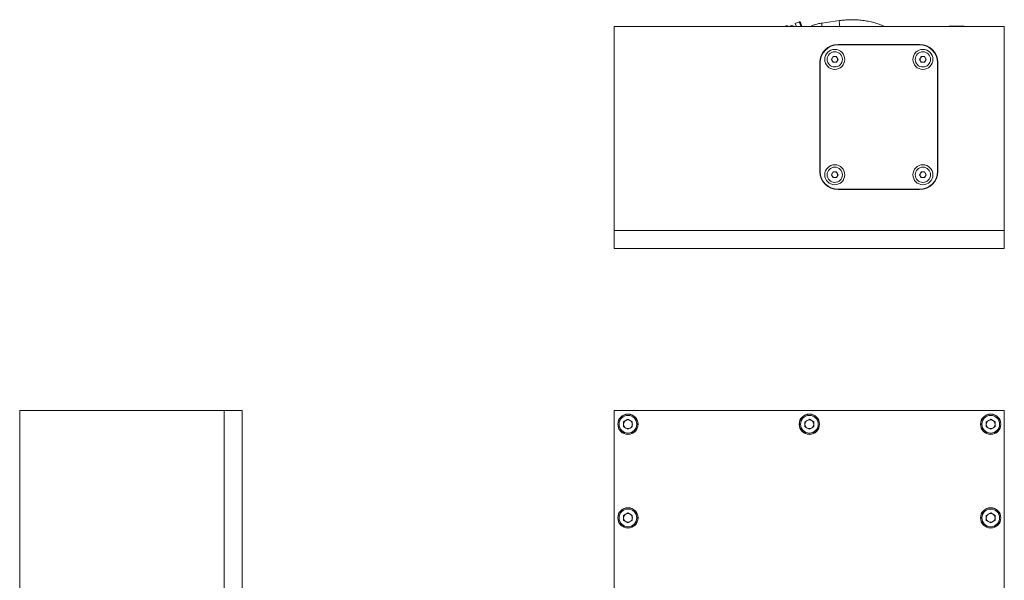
# Model space of a CAD drawing. Header units: inches. Extents: x 2.7 to 31.3, y 2.6 to 19.2.
# Tile 4 of 6: x 2.7 to 16.3, y 11.5 to 19.2. Entities that reach past the tile are written whole.
import ezdxf

# ---------------------------------------------------------------- set-up
doc = ezdxf.new("R2010")
doc.units = ezdxf.units.IN
doc.header["$MEASUREMENT"] = 0

msp = doc.modelspace()

# ---------------------------------------------------------------- linework, layer by layer
at = {"color": 7, "linetype": 'Continuous', "lineweight": 15}
for p, q in [((13.488, 19.145), (13.433, 19.123)), ((13.513, 19.084), (13.488, 19.145)), ((13.504, 19.139), (13.525, 19.084)), ((14.042, 19.164), (13.802, 19.13)), ((16.314, 19.084), (10.939, 19.084)), ((10.939, 16.271), (10.939, 19.084)), ((13.319, 19.097), (13.281, 19.084)), ((13.319, 19.097), (13.324, 19.084)), ((13.357, 19.086), (13.35, 19.084)), ((13.361, 19.084), (13.357, 19.086)), ((13.358, 19.084), (13.357, 19.086)), ((13.368, 19.091), (13.366, 19.084)), ((13.386, 19.098), (13.368, 19.091)), ((13.371, 19.084), (13.368, 19.091)), ((13.402, 19.092), (13.386, 19.098)), ((13.392, 19.084), (13.386, 19.098)), ((13.402, 19.092), (13.405, 19.084)), ((13.433, 19.123), (13.449, 19.084)), ((13.669, 19.094), (13.643, 19.084)), ((15.565, 19.086), (15.573, 19.086)), ((15.573, 19.086), (15.589, 19.084)), ((15.573, 19.086), (15.649, 19.086)), ((15.649, 19.086), (15.688, 19.084)), ((15.649, 19.086), (15.735, 19.086)), ((15.712, 19.084), (15.735, 19.086)), ((15.735, 19.086), (15.757, 19.084)), ((15.735, 19.086), (15.753, 19.086)), ((16.314, 16.271), (16.314, 19.084)), ((15.147, 18.834), (14.022, 18.834)), ((15.147, 18.829), (14.022, 18.829)), ((13.932, 18.629), (13.955, 18.668)), ((13.955, 18.589), (13.932, 18.629)), ((13.955, 18.668), (14, 18.668)), ((14, 18.668), (14.023, 18.629)), ((14.023, 18.629), (14, 18.589)), ((15.147, 18.629), (15.17, 18.668)), ((15.17, 18.589), (15.147, 18.629)), ((15.17, 18.668), (15.215, 18.668)), ((15.215, 18.668), (15.238, 18.629)), ((15.238, 18.629), (15.215, 18.589)), ((13.772, 18.584), (13.772, 17.084)), ((13.777, 18.584), (13.777, 17.084)), ((14, 18.589), (13.955, 18.589)), ((15.215, 18.589), (15.17, 18.589)), ((15.392, 17.084), (15.392, 18.584)), ((15.397, 17.084), (15.397, 18.584)), ((13.932, 17.039), (13.955, 17.078)), ((13.955, 16.999), (13.932, 17.039)), ((13.955, 17.078), (14, 17.078)), ((14, 16.999), (13.955, 16.999)), ((14, 17.078), (14.023, 17.039)), ((14.023, 17.039), (14, 16.999)), ((15.147, 17.039), (15.17, 17.078)), ((15.17, 16.999), (15.147, 17.039)), ((15.17, 17.078), (15.215, 17.078)), ((15.215, 16.999), (15.17, 16.999)), ((15.215, 17.078), (15.238, 17.039)), ((15.238, 17.039), (15.215, 16.999)), ((14.022, 16.839), (15.147, 16.839)), ((14.022, 16.834), (15.147, 16.834)), ((16.314, 16.271), (10.939, 16.271)), ((10.939, 16.021), (10.939, 16.271)), ((16.314, 16.021), (16.314, 16.271)), ((16.314, 16.021), (10.939, 16.021)), ((2.748, 13.789), (2.748, 9.539)), ((5.561, 13.789), (2.748, 13.789)), ((5.561, 13.789), (5.561, 9.539)), ((5.811, 13.789), (5.561, 13.789)), ((5.811, 13.789), (5.811, 9.539)), ((10.939, 13.789), (10.939, 9.539)), ((16.314, 13.789), (10.939, 13.789)), ((16.314, 9.539), (16.314, 13.789)), ((11.066, 13.635), (11.127, 13.67)), ((11.066, 13.635), (11.066, 13.566)), ((11.127, 13.67), (11.187, 13.635)), ((11.187, 13.566), (11.187, 13.635)), ((13.566, 13.635), (13.627, 13.67)), ((13.566, 13.635), (13.566, 13.566)), ((13.627, 13.67), (13.687, 13.635)), ((13.687, 13.566), (13.687, 13.635)), ((16.065, 13.635), (16.126, 13.67)), ((16.065, 13.635), (16.065, 13.566)), ((16.126, 13.67), (16.186, 13.635)), ((16.186, 13.566), (16.186, 13.635)), ((11.127, 13.531), (11.066, 13.566)), ((11.127, 13.531), (11.187, 13.566)), ((13.627, 13.531), (13.566, 13.566)), ((13.627, 13.531), (13.687, 13.566)), ((16.126, 13.531), (16.065, 13.566)), ((16.126, 13.531), (16.186, 13.566)), ((2.746, 12.984), (2.746, 13.04)), ((2.746, 13.04), (2.746, 13.04)), ((2.746, 12.984), (2.746, 12.979)), ((2.746, 12.891), (2.746, 12.984)), ((2.746, 12.891), (2.748, 12.922)), ((2.748, 12.86), (2.746, 12.891)), ((2.746, 12.852), (2.746, 12.891)), ((11.066, 12.345), (11.127, 12.38)), ((11.127, 12.38), (11.187, 12.345)), ((16.065, 12.345), (16.126, 12.38)), ((16.126, 12.38), (16.186, 12.345)), ((11.066, 12.345), (11.066, 12.276)), ((11.127, 12.241), (11.066, 12.276)), ((11.127, 12.241), (11.187, 12.276)), ((11.187, 12.276), (11.187, 12.345)), ((16.065, 12.345), (16.065, 12.276)), ((16.126, 12.241), (16.065, 12.276)), ((16.126, 12.241), (16.186, 12.276)), ((16.186, 12.276), (16.186, 12.345)), ((2.746, 11.711), (2.748, 11.732)), ((2.746, 11.711), (2.746, 11.725)), ((2.746, 11.629), (2.746, 11.711)), ((2.746, 11.629), (2.748, 11.668)), ((2.746, 11.548), (2.746, 11.629)), ((2.746, 11.548), (2.748, 11.567)), ((2.748, 11.53), (2.746, 11.548)), ((2.746, 11.537), (2.746, 11.548))]:
    msp.add_line(p, q, dxfattribs=at)
at = {"color": 7, "linetype": 'Continuous', "lineweight": 15, "flags": 128}
msp.add_lwpolyline([(13.673, 19.084), (13.67, 19.091), (13.669, 19.094), (13.669, 19.094)], dxfattribs=at)
at = {"color": 7, "linetype": 'Continuous', "lineweight": 15}
for centre, radius in [((13.977, 18.629), 0.138), ((13.977, 18.629), 0.105), ((15.192, 18.629), 0.138), ((15.192, 18.629), 0.105), ((13.977, 17.039), 0.138), ((13.977, 17.039), 0.105), ((15.192, 17.039), 0.138), ((15.192, 17.039), 0.105), ((11.127, 13.601), 0.14), ((11.127, 13.601), 0.138), ((11.127, 13.601), 0.122), ((13.627, 13.601), 0.14), ((13.627, 13.601), 0.138), ((13.627, 13.601), 0.122), ((16.126, 13.601), 0.14), ((16.126, 13.601), 0.138), ((16.126, 13.601), 0.122), ((11.127, 12.311), 0.14), ((11.127, 12.311), 0.138), ((11.127, 12.311), 0.122), ((16.126, 12.311), 0.14), ((16.126, 12.311), 0.138), ((16.126, 12.311), 0.122)]:
    msp.add_circle(centre, radius, dxfattribs=at)
for centre, radius, start, end in [((13.493, 19.134), 0.0118, 21.7028, 111.7028), ((14.265, 19.136), 0.225, 172.9396, 193.4772), ((13.896, 19.108), 0.096, 167.1401, 194.8063), ((15.565, 19.064), 0.022, 90, 114.7973), ((15.753, 19.064), 0.022, 65.2991, 90), ((14.022, 18.584), 0.25, 90, 180), ((14.022, 18.584), 0.245, 90, 180), ((15.147, 18.584), 0.25, 0, 90), ((15.147, 18.584), 0.245, 0, 90), ((13.977, 18.629), 0.0394, 150, 210), ((13.977, 18.629), 0.0394, 90, 150), ((13.977, 18.629), 0.0394, 210, 270), ((13.977, 18.629), 0.0394, 30, 90), ((13.977, 18.629), 0.0394, 270, 330), ((13.977, 18.629), 0.0394, 330, 30), ((15.192, 18.629), 0.0394, 150, 210), ((15.192, 18.629), 0.0394, 90, 150), ((15.192, 18.629), 0.0394, 210, 270), ((15.192, 18.629), 0.0394, 30, 90), ((15.192, 18.629), 0.0394, 270, 330), ((15.192, 18.629), 0.0394, 330, 30), ((14.022, 17.084), 0.25, 180, 270), ((14.022, 17.084), 0.245, 180, 270), ((13.977, 17.039), 0.0394, 150, 210), ((13.977, 17.039), 0.0394, 90, 150), ((13.977, 17.039), 0.0394, 210, 270), ((13.977, 17.039), 0.0394, 30, 90), ((13.977, 17.039), 0.0394, 270, 330), ((13.977, 17.039), 0.0394, 330, 30), ((15.147, 17.084), 0.245, 270, 0), ((15.147, 17.084), 0.25, 270, 0), ((15.192, 17.039), 0.0394, 150, 210), ((15.192, 17.039), 0.0394, 90, 150), ((15.192, 17.039), 0.0394, 210, 270), ((15.192, 17.039), 0.0394, 30, 90), ((15.192, 17.039), 0.0394, 270, 330), ((15.192, 17.039), 0.0394, 330, 30), ((11.127, 13.601), 0.0605, 120, 180), ((11.127, 13.601), 0.0605, 180, 240), ((11.127, 13.601), 0.0605, 60, 120), ((11.127, 13.601), 0.0605, 0, 60), ((11.127, 13.601), 0.0605, 300, 0), ((13.627, 13.601), 0.0605, 120, 180), ((13.627, 13.601), 0.0605, 180, 240), ((13.627, 13.601), 0.0605, 60, 120), ((13.627, 13.601), 0.0605, 0, 60), ((13.627, 13.601), 0.0605, 300, 0), ((16.126, 13.601), 0.0605, 120, 180), ((16.126, 13.601), 0.0605, 180, 240), ((16.126, 13.601), 0.0605, 60, 120), ((16.126, 13.601), 0.0605, 0, 60), ((16.126, 13.601), 0.0605, 300, 0), ((11.127, 13.601), 0.0605, 240, 300), ((13.627, 13.601), 0.0605, 240, 300), ((16.126, 13.601), 0.0605, 240, 300), ((11.127, 12.311), 0.0605, 120, 180), ((11.127, 12.311), 0.0605, 60, 120), ((11.127, 12.311), 0.0605, 0, 60), ((16.126, 12.311), 0.0605, 120, 180), ((16.126, 12.311), 0.0605, 60, 120), ((16.126, 12.311), 0.0605, 0, 60), ((11.127, 12.311), 0.0605, 180, 240), ((11.127, 12.311), 0.0605, 240, 300), ((11.127, 12.311), 0.0605, 300, 0), ((16.126, 12.311), 0.0605, 180, 240), ((16.126, 12.311), 0.0605, 240, 300), ((16.126, 12.311), 0.0605, 300, 0), ((2.768, 11.725), 0.022, 155.625, 180), ((2.768, 11.537), 0.022, 180, 205.3363)]:
    msp.add_arc(centre, radius, start, end, dxfattribs=at)
for points, knots in [([(14.664, 19.084), (14.651, 19.089), (14.614, 19.105), (14.552, 19.126), (14.477, 19.146), (14.4, 19.161), (14.323, 19.171), (14.245, 19.176), (14.167, 19.176), (14.1, 19.171), (14.058, 19.166), (14.042, 19.164)], [0, 0, 0, 0, 0.068057, 0.190323, 0.312631, 0.434976, 0.557351, 0.67975, 0.802165, 0.92459, 1, 1, 1, 1]), ([(13.802, 19.13), (13.792, 19.128), (13.763, 19.123), (13.718, 19.112), (13.685, 19.1), (13.669, 19.094)], [0, 0, 0, 0, 0.234826, 0.635842, 1, 1, 1, 1]), ([(15.609, 19.084), (15.61, 19.084), (15.623, 19.087), (15.637, 19.087), (15.649, 19.086)], [0, 0, 0, 0, 0.0818971, 1, 1, 1, 1]), ([(2.748, 12.947), (2.747, 12.948), (2.744, 12.96), (2.745, 12.973), (2.746, 12.984)], [0, 0, 0, 0, 0.081899, 1, 1, 1, 1]), ([(2.748, 11.69), (2.747, 11.691), (2.744, 11.698), (2.745, 11.705), (2.746, 11.711)], [0, 0, 0, 0, 0.0819, 1, 1, 1, 1]), ([(2.748, 11.588), (2.747, 11.589), (2.744, 11.602), (2.745, 11.616), (2.746, 11.629)], [0, 0, 0, 0, 0.0819, 1, 1, 1, 1])]:
    msp.add_open_spline(points, degree=3, knots=knots, dxfattribs=at)

doc.saveas('drawing.dxf')
